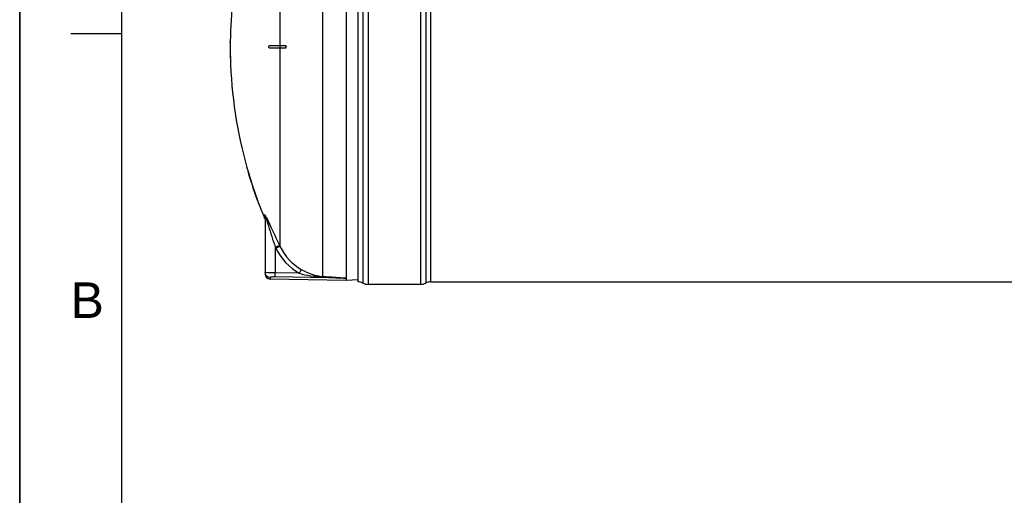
# Model space of a CAD drawing. Header units: millimetres. Extents: x 0 to 297, y 0 to 210.
# Tile 14 of 36: x 0 to 97, y 112 to 159. Entities that reach past the tile are written whole.
import ezdxf

# ---------------------------------------------------------------- set-up
doc = ezdxf.new("R2010")
doc.units = ezdxf.units.MM
doc.header["$LTSCALE"] = 16.335
doc.layers.get('0').update_dxf_attribs({"linetype": 'CONTINUOUS'})
doc.layers.add('08_SURFACES', color=7, linetype='CONTINUOUS')
doc.layers.add('AXES_REF', color=7, linetype='CONTINUOUS')
doc.styles.add('TEXTSTYLE_2', font='arial.ttf')

# ---------------------------------------------------------------- blocks, each defined once
blk = doc.blocks.new('MARGEA4_BL0', base_point=(148.514, 105.014))
at = {"color": 7, "linetype": 'Continuous'}
for p, q in [((0.014, 0.014), (0.014, 210.014)), ((0.014, 0.014), (0.014, 210.014)), ((0.014, 210.014), (0.014, 0.014)), ((10.014, 200.014), (10.014, 10.014)), ((5.014, 157.514), (10.014, 157.514))]:
    blk.add_line(p, q, dxfattribs=at)
at = {"color": 2, "linetype": 'Continuous', "style": 'TEXTSTYLE_2', "oblique": 0.00002}
blk.add_text('B', height=3.5, dxfattribs=at).set_placement((5.014, 129.514))

msp = doc.modelspace()

# ---------------------------------------------------------------- linework, layer by layer
at = {"color": 7, "linetype": 'Continuous'}
for p, q in [((0, 0), (0, 210)), ((32.112, 133.428), (32.112, 179.209)), ((24.112, 139.493), (24.112, 133.84)), ((32.103, 133.209), (24.603, 133.34)), ((32.111, 133.424), (32.112, 133.428)), ((32.111, 133.209), (32.111, 133.424)), ((33.249, 133.269), (32.111, 133.209))]:
    msp.add_line(p, q, dxfattribs=at)
at = {"color": 9, "linetype": 'Continuous'}
for p, q in [((29.786, 133.604), (29.786, 177.176)), ((24.074, 139.313), (24.074, 139.681)), ((25.112, 136.491), (25.112, 133.959)), ((25.112, 136.491), (25.163, 136.386)), ((25.123, 136.468), (25.163, 136.386)), ((25.557, 136.627), (25.607, 136.523)), ((25.568, 136.604), (25.607, 136.523)), ((32.103, 133.424), (25.103, 133.551)), ((27.475, 133.916), (25.112, 133.959)), ((24.603, 133.492), (24.603, 133.34)), ((32.103, 133.424), (32.103, 133.209)), ((32.103, 133.424), (32.111, 133.424))]:
    msp.add_line(p, q, dxfattribs=at)
for centre, radius, start, end in [((20.039, 137.359), 4.682, 27.08206, 27.65185), ((17.304, 135.967), 7.751, 26.10019, 27.04104), ((24.612, 133.99), 0.5, 187.51647, 194.89106), ((24.608, 133.989), 0.496, 194.88502, 200.32787)]:
    msp.add_arc(centre, radius, start, end, dxfattribs=at)
at = {"color": 7, "linetype": 'Continuous'}
msp.add_arc((24.612, 133.84), 0.5, 180, 269, dxfattribs=at)
at = {"color": 9, "linetype": 'Continuous'}
for points in [[(24.112, 139.493), (24.112, 139.554), (24.105, 139.627), (24.061, 139.669)], [(25.607, 136.523), (26.053, 135.596), (26.811, 134.766), (27.709, 134.264)], [(25.163, 136.386), (25.655, 135.371), (26.49, 134.464), (27.475, 133.916)], [(24.603, 133.492), (24.416, 133.495), (24.208, 133.641), (24.143, 133.817)], [(27.475, 133.916), (28.22, 133.704), (28.993, 133.569), (29.766, 133.536)], [(27.709, 134.264), (28.343, 133.91), (29.061, 133.653), (29.786, 133.604)]]:
    msp.add_open_spline(points, degree=3, dxfattribs=at)
for points, knots in [([(24.074, 139.681), (24.074, 139.712), (24.159, 139.594), (24.171, 139.561), (24.186, 139.532)], [0, 0, 0, 0, 0.486794, 1, 1, 1, 1]), ([(24.112, 139.493), (24.112, 139.501), (24.133, 139.581), (24.174, 139.412), (24.195, 139.357)], [0, 0, 0, 0, 0.120971, 1, 1, 1, 1]), ([(24.195, 139.357), (24.2, 139.343), (24.21, 139.316), (24.22, 139.288), (24.225, 139.274)], [0, 0, 0, 0, 0.491883, 1, 1, 1, 1]), ([(24.264, 139.377), (24.37, 139.161), (24.796, 138.241), (25.222, 137.323), (25.557, 136.627)], [0, 0, 0, 0, 0.237846, 1, 1, 1, 1]), ([(24.225, 139.274), (24.304, 139.049), (24.597, 138.121), (24.887, 137.191), (25.112, 136.491)], [0, 0, 0, 0, 0.244811, 1, 1, 1, 1]), ([(25.112, 136.491), (25.206, 136.535), (25.341, 136.576), (25.512, 136.654), (25.557, 136.627)], [0, 0, 0, 0, 0.665943, 1, 1, 1, 1]), ([(25.163, 136.386), (25.257, 136.43), (25.392, 136.471), (25.562, 136.55), (25.607, 136.523)], [0, 0, 0, 0, 0.666101, 1, 1, 1, 1]), ([(24.146, 133.982), (24.137, 133.983), (24.129, 133.985), (24.112, 133.986), (24.112, 133.989)], [0, 0, 0, 0, 0.735466, 1, 1, 1, 1]), ([(24.116, 133.925), (24.115, 133.935), (24.113, 133.957), (24.112, 133.978), (24.112, 133.989)], [0, 0, 0, 0, 0.500739, 1, 1, 1, 1]), ([(24.211, 133.977), (24.199, 133.978), (24.177, 133.979), (24.155, 133.981), (24.146, 133.982)], [0, 0, 0, 0, 0.563254, 1, 1, 1, 1]), ([(25.112, 133.959), (25.019, 133.96), (24.719, 133.964), (24.418, 133.966), (24.211, 133.977)], [0, 0, 0, 0, 0.308427, 1, 1, 1, 1]), ([(25.103, 133.551), (24.983, 133.553), (24.814, 133.55), (24.669, 133.523), (24.603, 133.506), (24.603, 133.492)], [0, 0, 0, 0, 0.70692, 0.916167, 1, 1, 1, 1]), ([(25.103, 133.551), (25.104, 133.566), (25.107, 133.702), (25.11, 133.838), (25.112, 133.959)], [0, 0, 0, 0, 0.111817, 1, 1, 1, 1]), ([(27.475, 133.916), (27.521, 133.996), (27.598, 134.11), (27.669, 134.238), (27.709, 134.264)], [0, 0, 0, 0, 0.658848, 1, 1, 1, 1]), ([(29.766, 133.536), (29.769, 133.551), (29.761, 133.563), (29.783, 133.59), (29.784, 133.587)], [0, 0, 0, 0, 0.817453, 1, 1, 1, 1]), ([(29.786, 133.604), (30.179, 133.579), (30.769, 133.545), (31.542, 133.474), (31.93, 133.472), (32.112, 133.428)], [0, 0, 0, 0, 0.506727, 0.758811, 1, 1, 1, 1]), ([(29.766, 133.536), (29.962, 133.528), (30.354, 133.512), (30.843, 133.49), (31.235, 133.473), (31.478, 133.461), (31.675, 133.452), (31.817, 133.443), (31.955, 133.442), (32.027, 133.423), (32.104, 133.44), (32.103, 133.424)], [0, 0, 0, 0, 0.251308, 0.502502, 0.628016, 0.753458, 0.815889, 0.878965, 0.940627, 0.979573, 1, 1, 1, 1])]:
    msp.add_open_spline(points, degree=3, knots=knots, dxfattribs=at)
at = {"layer": '08_SURFACES', "color": 9, "linetype": 'Continuous'}
for p, q in [((25.607, 156.309), (25.607, 173.988)), ((20.694, 156.609), (20.674, 156.609)), ((25.589, 156.109), (25.589, 156.309)), ((25.607, 136.523), (25.607, 156.109)), ((20.704, 155.209), (20.684, 155.209)), ((22.343, 144.209), (22.364, 144.209)), ((23.313, 141.209), (23.334, 141.209))]:
    msp.add_line(p, q, dxfattribs=at)
at = {"layer": '08_SURFACES', "color": 7, "linetype": 'Continuous'}
for p, q in [((20.672, 156.309), (20.718, 156.309)), ((20.718, 156.109), (20.672, 156.109)), ((20.675, 156.709), (20.674, 156.609)), ((20.695, 156.709), (20.675, 156.709)), ((20.694, 156.609), (20.695, 156.709)), ((24.53, 156.309), (26.136, 156.309)), ((24.53, 156.109), (26.136, 156.109)), ((20.684, 155.209), (20.686, 155.109)), ((20.706, 155.109), (20.686, 155.109)), ((20.706, 155.109), (20.704, 155.209)), ((22.315, 144.309), (22.317, 144.302)), ((22.336, 144.309), (22.315, 144.309)), ((22.317, 144.302), (22.319, 144.296)), ((22.318, 144.3), (22.321, 144.286)), ((22.32, 144.289), (22.334, 144.242)), ((22.334, 144.242), (22.343, 144.209)), ((22.336, 144.308), (22.336, 144.309)), ((22.338, 144.302), (22.336, 144.308)), ((22.364, 144.209), (22.338, 144.302)), ((23.313, 141.209), (23.347, 141.117)), ((23.339, 141.196), (23.334, 141.209)), ((23.341, 141.19), (23.339, 141.197)), ((23.371, 141.109), (23.341, 141.19)), ((23.371, 141.109), (23.349, 141.109)), ((23.363, 141.129), (23.36, 141.138)), ((23.368, 141.116), (23.363, 141.129)), ((23.371, 141.109), (23.37, 141.11))]:
    msp.add_line(p, q, dxfattribs=at)
for points in [[(22.321, 144.286), (22.325, 144.274), (22.329, 144.26), (22.333, 144.244)], [(22.333, 144.244), (22.338, 144.227), (22.343, 144.209)], [(22.364, 144.209), (22.36, 144.222), (22.357, 144.235), (22.353, 144.248)], [(23.313, 141.209), (23.32, 141.191), (23.326, 141.174), (23.332, 141.158), (23.337, 141.144), (23.341, 141.131)], [(23.348, 141.17), (23.344, 141.183), (23.339, 141.196)], [(23.345, 141.122), (23.347, 141.115), (23.349, 141.11), (23.349, 141.109)], [(23.357, 141.147), (23.353, 141.158), (23.348, 141.17)]]:
    msp.add_lwpolyline(points, dxfattribs=at)
for radius, start, end in [(43.9, 168.31597, 179.34741), (43.92, 179.47817, 179.86954), (43.92, 179.78257, 180.13052), (43.92, 180.13046, 181.30466), (43.9, 179.47793, 179.86949), (43.9, 180.13051, 181.30526), (43.9, 181.43581, 195.72798), (43.92, 195.85625, 199.97017), (43.9, 195.86366, 199.97966), (43.9, 200.11854, 202.63535)]:
    msp.add_arc((64.592, 156.209), radius, start, end, dxfattribs=at)
for points, knots in [([(20.698, 156.309), (20.708, 156.309), (20.691, 156.255), (20.708, 156.209), (20.691, 156.163), (20.708, 156.109), (20.698, 156.109)], [0, 0, 0, 0, 0.156581, 0.500104, 0.843522, 1, 1, 1, 1]), ([(20.721, 156.172), (20.721, 156.202), (20.708, 156.233), (20.734, 156.309), (20.718, 156.309)], [0, 0, 0, 0, 0.652772, 1, 1, 1, 1]), ([(20.718, 156.109), (20.724, 156.109), (20.714, 156.144), (20.721, 156.157), (20.721, 156.172)], [0, 0, 0, 0, 0.286516, 1, 1, 1, 1]), ([(24.53, 156.109), (24.518, 156.109), (24.479, 156.152), (24.493, 156.217), (24.503, 156.309), (24.53, 156.309)], [0, 0, 0, 0, 0.16587, 0.630215, 1, 1, 1, 1]), ([(26.111, 156.309), (26.153, 156.309), (26.221, 156.209), (26.153, 156.109), (26.111, 156.109)], [0, 0, 0, 0, 0.499745, 1, 1, 1, 1]), ([(26.136, 156.109), (26.144, 156.109), (26.159, 156.112), (26.173, 156.119), (26.179, 156.124)], [0, 0, 0, 0, 0.468451, 1, 1, 1, 1])]:
    msp.add_open_spline(points, degree=3, knots=knots, dxfattribs=at)
msp.add_open_spline([(26.179, 156.124), (26.231, 156.161), (26.2, 156.309), (26.136, 156.309)], degree=3, dxfattribs=at)
at = {"layer": 'AXES_REF', "color": 7, "linetype": 'Continuous'}
for p, q in [((33.252, 133.069), (33.252, 179.349)), ((39.381, 132.819), (34.252, 132.819)), ((40.381, 133.069), (170.863, 133.069))]:
    msp.add_line(p, q, dxfattribs=at)
at = {"layer": 'AXES_REF', "color": 9, "linetype": 'Continuous'}
for p, q in [((33.723, 179.467), (33.723, 132.951)), ((34.252, 179.599), (34.252, 132.819)), ((39.381, 179.599), (39.381, 132.819)), ((39.911, 179.467), (39.911, 132.951)), ((40.381, 179.349), (40.381, 133.069))]:
    msp.add_line(p, q, dxfattribs=at)
at = {"layer": 'AXES_REF', "color": 7, "linetype": 'Continuous'}
for centre, radius, start, end in [((33.252, 132.069), 1, 61.92751, 90), ((34.252, 133.944), 1.125, 241.92751, 270), ((39.381, 133.944), 1.125, 270, 298.07249), ((40.381, 132.069), 1, 90, 118.07249)]:
    msp.add_arc(centre, radius, start, end, dxfattribs=at)

# ---------------------------------------------------------------- block references
at = {"color": 2, "linetype": 'Continuous'}
msp.add_blockref('MARGEA4_BL0', (148.514, 105.014), dxfattribs=at)

doc.saveas('drawing.dxf')
